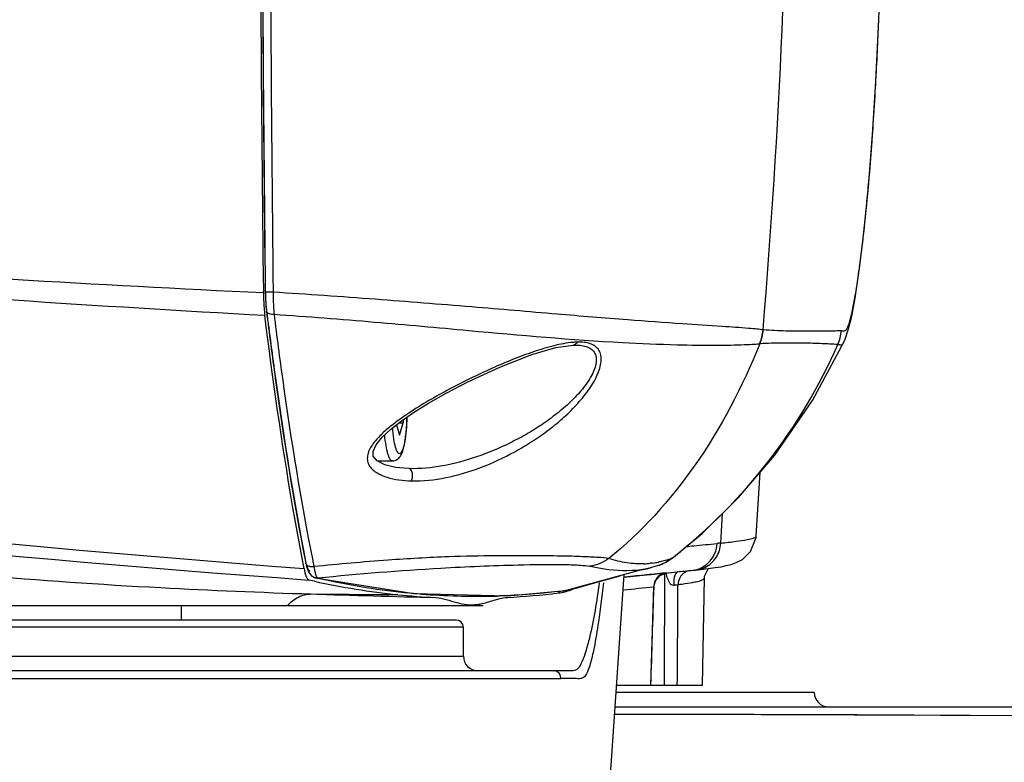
# Model space of a CAD drawing. Header units: millimetres. Extents: x 5828 to 6704, y 123 to 421.
# Tile 112 of 145: x 6581.86 to 6585.26, y 232.68 to 235.25. Entities that reach past the tile are written whole.
import ezdxf

# ---------------------------------------------------------------- set-up
doc = ezdxf.new("R2010")
doc.units = ezdxf.units.MM
for name, color, linetype in [('外形图', 7, 'Continuous'), ('尺寸标注', 7, 'Continuous'), ('运动范围', 7, 'Continuous')]:
    doc.layers.add(name, color=color, linetype=linetype)
doc.styles.add('微软雅黑', font='msyh.ttc', dxfattribs={"height": 1.5})
doc.dimstyles.new('尺寸标注_1_20比例', dxfattribs={"dimtxt": 1.5, "dimasz": 1.25, "dimexe": 0.5, "dimexo": 0.4, "dimgap": 0.5, "dimtad": 1, "dimdec": 1, "dimlfac": 20, "dimdsep": 46, "dimtxsty": '微软雅黑', "dimcen": 0.09, "dimadec": 0, "dimazin": 0, "dimtp": 0.01, "dimtm": 0.01, "dimtfac": 1, "dimtdec": 1, "dimtofl": 0, "dimtmove": 0, "dimatfit": 3, "dimfxl": 1, "dimtolj": 1, "dimarcsym": 0})

# ---------------------------------------------------------------- blocks, each defined once
blk = doc.blocks.new('*D1117')
at = {"layer": 'Defpoints', "color": 0}
for p in [(6580.2667, 236.2503), (6631.9232, 236.2503), (6532.269, 236.1435), (6624.6766, 228.4196), (6574.1823, 226.4549)]:
    blk.add_point(p, dxfattribs=at)
at = {"layer": '尺寸标注', "color": 0, "lineweight": -2}
blk.add_arc((6580.5787, 236.1952), 11.6528, 186.21047, 343.85092, dxfattribs=at)
at = {"layer": '尺寸标注', "color": 0}
for points in [[(6569.2023, 234.946), (6568.7862, 234.9232), (6568.9259, 236.1828)], [(6591.9747, 232.907), (6591.5688, 233.0013), (6592.0545, 234.1718)]]:
    blk.add_solid(points, dxfattribs=at)
at = {"layer": '尺寸标注', "color": 0, "insert": (6579.6801, 225.8605), "char_height": 1.5, "attachment_point": 5, "rotation": 355.0307, "style": '微软雅黑'}
blk.add_mtext('\\A1;+\\A1;170%%d', dxfattribs=at)

msp = doc.modelspace()

# ---------------------------------------------------------------- linework, layer by layer
at = {"layer": '外形图', "color": 7, "linetype": 'Continuous'}
for p, q in [((6584.8273, 235.2499), (6584.8275, 235.2499)), ((6582.7003, 234.3056), (6582.7003, 234.3093)), ((6582.7067, 234.3094), (6582.7067, 234.3094)), ((6582.7093, 234.2584), (6582.7109, 234.243)), ((6584.4273, 234.1779), (6584.428, 234.1778)), ((6584.7074, 234.1377), (6584.7074, 234.1377)), ((6583.771, 234.1257), (6583.7722, 234.1258)), ((6584.4151, 234.1302), (6584.416, 234.1302)), ((6583.1401, 233.8342), (6583.1761, 233.8624)), ((6583.1838, 233.8678), (6583.1838, 233.857)), ((6583.1599, 233.8497), (6583.1708, 233.8137)), ((6583.1691, 233.857), (6583.1838, 233.857)), ((6583.1708, 233.8137), (6583.1838, 233.857)), ((6583.0948, 233.7253), (6583.1462, 233.7253)), ((6583.2041, 233.6985), (6583.2029, 233.6985)), ((6584.4039, 233.4664), (6584.4169, 233.6856)), ((6584.281, 233.4412), (6584.2871, 233.5442)), ((6584.281, 233.4412), (6584.2874, 233.5441)), ((6582.8709, 233.3825), (6582.8717, 233.3777)), ((6584.1114, 233.3886), (6584.1118, 233.3888)), ((6584.1179, 233.3922), (6584.1176, 233.392)), ((6584.1179, 233.3922), (6584.1176, 233.3921)), ((6584.1179, 233.3923), (6584.1179, 233.3922)), ((6582.8408, 233.3535), (6582.8375, 233.3708)), ((6582.8456, 233.3778), (6582.8465, 233.373)), ((6582.8456, 233.3776), (6582.8465, 233.373)), ((6582.8465, 233.3731), (6582.8494, 233.3604)), ((6582.8494, 233.3604), (6582.8561, 233.3417)), ((6582.8707, 233.3817), (6582.8716, 233.377)), ((6584.0076, 233.3484), (6583.7466, 233.2777)), ((6584.0333, 233.3552), (6584.0389, 233.3566)), ((6584.0458, 233.3725), (6584.0375, 233.3718)), ((6584.0381, 233.3716), (6584.0377, 233.3715)), ((6584.0458, 233.3725), (6584.0381, 233.3716)), ((6584.0388, 233.3565), (6584.0671, 233.3648)), ((6584.0686, 233.3765), (6584.0652, 233.3759)), ((6584.0686, 233.3764), (6584.0654, 233.3758)), ((6584.0672, 233.3648), (6584.0671, 233.3648)), ((6584.0672, 233.3648), (6584.0703, 233.3659)), ((6584.0704, 233.3659), (6584.0703, 233.3659)), ((6584.1944, 233.3482), (6584.211, 233.35)), ((6584.211, 233.35), (6584.238, 233.3532)), ((6584.238, 233.3532), (6584.2617, 233.3565)), ((6582.8774, 233.3219), (6582.8795, 233.3213)), ((6582.8795, 233.3213), (6582.8793, 233.3214)), ((6582.888, 233.3209), (6582.8795, 233.3213)), ((6582.8796, 233.3213), (6583.2199, 233.2669)), ((6582.9061, 233.3171), (6582.888, 233.3209)), ((6582.9061, 233.3168), (6582.888, 233.3209)), ((6583.9464, 233.3237), (6583.9884, 233.3279)), ((6583.9798, 233.3268), (6583.9493, 233.3237)), ((6583.9884, 233.3279), (6584.0094, 233.33)), ((6584.0088, 233.33), (6584.0405, 233.3331)), ((6584.0795, 233.3369), (6584.052, 233.3341)), ((6584.0716, 233.3296), (6584.0953, 233.3384)), ((6584.0784, 233.3369), (6584.0917, 233.3382)), ((6584.0791, 233.3368), (6584.1843, 233.3472)), ((6584.0901, 233.3379), (6584.0795, 233.3369)), ((6584.0971, 233.3387), (6584.1413, 233.343)), ((6584.1413, 233.3429), (6584.1381, 233.3426)), ((6584.1939, 233.3482), (6584.1944, 233.3482)), ((6584.2179, 233.3156), (6584.2183, 233.3159)), ((6584.218, 232.9503), (6584.2244, 233.3204)), ((6584.2203, 233.3156), (6584.2207, 233.3158)), ((6584.2244, 233.3205), (6584.2249, 233.3265)), ((6584.2244, 233.3204), (6584.2244, 233.3205)), ((6582.877, 233.3097), (6582.8578, 233.3136)), ((6582.877, 233.3094), (6582.8578, 233.3136)), ((6583.7702, 233.2824), (6583.7466, 233.2777)), ((6583.7816, 233.2854), (6583.7702, 233.2824)), ((6584.04, 232.9503), (6584.0503, 233.2902)), ((6584.0491, 233.2892), (6584.0503, 233.2902)), ((6584.1871, 233.3062), (6584.1875, 233.3063)), ((6584.1881, 233.3062), (6584.1885, 233.3063)), ((6583.2199, 233.2669), (6583.544, 233.2594)), ((6583.5027, 233.2449), (6583.5171, 233.2493)), ((6583.529, 233.259), (6583.5168, 233.2586)), ((6583.529, 233.259), (6583.5168, 233.2587)), ((6583.5532, 233.2602), (6583.529, 233.259)), ((6583.5439, 233.2597), (6583.529, 233.259)), ((6583.544, 233.2594), (6583.7441, 233.2772)), ((6583.719, 233.2742), (6583.707, 233.2726)), ((6583.719, 233.274), (6583.707, 233.2726)), ((6583.7466, 233.2777), (6583.7385, 233.2767)), ((6583.7441, 233.2773), (6583.7385, 233.2765)), ((6583.7466, 233.2777), (6583.7441, 233.2772)), ((6583.7466, 233.2777), (6583.7441, 233.2773)), ((6577.1356, 233.2253), (6583.4604, 233.2253)), ((6582.4167, 233.2253), (6582.4167, 233.1753)), ((6583.3917, 233.1503), (6577.1417, 233.1503)), ((6583.3667, 233.1753), (6577.1667, 233.1753)), ((6583.3917, 233.0503), (6583.3917, 233.1503)), ((6577.1417, 233.0503), (6583.3917, 233.0503)), ((6583.7031, 233.0003), (6577.0915, 233.0003)), ((6583.7215, 233.0002), (6583.7056, 233.0002)), ((6583.7341, 233.0001), (6583.7215, 233.0002)), ((6583.7449, 233.0001), (6583.7431, 233.0001)), ((6583.7668, 232.9995), (6583.7668, 232.9995)), ((6579.793, 232.9735), (6583.5111, 232.9736)), ((6583.454, 232.9736), (6583.7284, 232.9735)), ((6583.7779, 232.9732), (6583.7711, 232.9734)), ((6583.9215, 232.9503), (6584.218, 232.9503)), ((6584.6043, 232.9253), (6583.9198, 232.9253)), ((6583.9164, 232.8753), (6585.6441, 232.8753)), ((6584.4449, 232.8495), (6585.6683, 232.844)), ((6584.7525, 232.8487), (6585.4305, 232.8456))]:
    msp.add_line(p, q, dxfattribs=at)
for points in [[(6584.7074, 234.1377), (6584.711, 234.146), (6584.723, 234.1818), (6584.7337, 234.226), (6584.7452, 234.2873), (6584.7586, 234.3752), (6584.7747, 234.5045), (6584.7914, 234.6712), (6584.8061, 234.853), (6584.8176, 235.0379), (6584.8275, 235.2499)], [(6582.7067, 234.3094), (6582.7071, 234.293), (6582.7093, 234.2584)], [(6584.1179, 233.3922), (6584.2165, 233.475), (6584.3428, 233.5988), (6584.4682, 233.7456), (6584.5988, 233.934), (6584.7074, 234.1377)], [(6583.1761, 233.8624), (6583.2193, 233.8923), (6583.2706, 233.9243), (6583.3321, 233.9593), (6583.4073, 233.9985), (6583.5171, 234.0497), (6583.6283, 234.0933), (6583.7113, 234.1174), (6583.771, 234.1257)], [(6584.4151, 234.1301), (6584.4154, 234.1302), (6584.4157, 234.1302), (6584.416, 234.1303)], [(6583.1202, 233.7122), (6583.0933, 233.726), (6583.0802, 233.7412), (6583.0794, 233.7582), (6583.0898, 233.7807), (6583.1109, 233.8068), (6583.1401, 233.8342)], [(6583.2029, 233.6985), (6583.157, 233.7028), (6583.1202, 233.7122)], [(6584.2617, 233.3565), (6584.2822, 233.3598), (6584.3004, 233.3635), (6584.3172, 233.3678), (6584.3346, 233.3739), (6584.3561, 233.3852), (6584.3841, 233.4118), (6584.4034, 233.4606), (6584.4039, 233.4664)], [(6584.0704, 233.3659), (6584.0925, 233.3757), (6584.118, 233.3923)], [(6584.0076, 233.3484), (6584.024, 233.3528), (6584.0366, 233.356), (6584.0393, 233.3567)], [(6584.2249, 233.3265), (6584.2375, 233.352), (6584.2394, 233.3534)], [(6582.8561, 233.3417), (6582.865, 233.3293), (6582.8774, 233.3219)], [(6583.7816, 233.2854), (6583.8013, 233.2912), (6583.8578, 233.3073), (6583.934, 233.3284)], [(6583.8748, 232.2903), (6583.9037, 232.6902), (6583.9477, 233.3321)], [(6583.9471, 233.3234), (6584.0453, 233.3334), (6584.0519, 233.3341)], [(6584.0503, 233.2902), (6584.0552, 233.3104), (6584.0716, 233.3296)], [(6583.7047, 233.0002), (6583.705, 233.0002), (6583.7035, 233.0003)], [(6583.7431, 233.0001), (6583.7394, 233.0001), (6583.7341, 233.0001)], [(6583.7638, 232.9995), (6583.7546, 232.9999), (6583.7523, 233.0001), (6583.7492, 233.0001), (6583.7449, 233.0001)], [(6583.7668, 232.9995), (6583.7657, 232.9995), (6583.7638, 232.9995)], [(6584.4416, 232.8495), (6584.5742, 232.8493), (6584.7525, 232.8487)]]:
    msp.add_lwpolyline(points, dxfattribs=at)
for centre, radius, start, end in [((6741.146, 236.2374), 158.4575, 179.995342, 180.69718), ((6743.0432, 236.2354), 160.3481, 179.992963, 180.688212), ((6743.0049, 236.2353), 160.3094, 179.992948, 180.688277), ((6747.1143, 236.2582), 164.3916, 180.001101, 180.679728), ((6559.8215, 236.2568), 24.6934, 355.17063, 359.99233), ((6559.9873, 236.2547), 24.8604, 357.68356, 359.98962), ((6566.0386, 236.0081), 18.804, 357.51776, 357.68925), ((6568.915, 235.8817), 15.9249, 357.13407, 357.52383), ((6572.238, 235.7159), 12.5977, 356.81639, 357.1315), ((6574.501, 235.5881), 10.3311, 356.11567, 356.82681), ((6574.9446, 235.5586), 9.8866, 355.77357, 356.11243), ((6574.9689, 235.5568), 9.8622, 355.07707, 355.77332), ((6575.9467, 235.4717), 8.8806, 354.57457, 355.08318), ((6577.2685, 235.3445), 7.5527, 353.94747, 354.58665), ((6579.197, 235.136), 5.6131, 352.8692, 353.9881), ((6579.9986, 235.037), 4.8053, 352.708, 352.8548), ((6587.7664, 297.9646), 64.7986, 259.347477, 265.64051), ((6587.1446, 292.078), 58.9205, 258.886661, 265.827757), ((6584.2763, 234.1909), 0.1516, 336.3664, 355.0793), ((6584.2771, 234.1907), 0.1515, 336.4916, 355.1192), ((6584.5473, 234.188), 0.1512, 336.548, 355.1487), ((6583.7921, 233.8819), 0.2538, 91.5549, 94.8328), ((6582.9348, 234.8956), 1.9121, 308.2025, 336.3258), ((6583.7984, 232.9948), 1.0756, 123.5876, 124.7092), ((6584.0194, 233.5075), 0.1505, 289.833, 307.9138), ((6584.0075, 233.6709), 0.3008, 286.4903, 290.2056), ((6584.0193, 233.5068), 0.1498, 300.3533, 307.9461), ((6582.9596, 234.8681), 1.8751, 307.9144, 308.1268), ((6582.8607, 233.376), 0.0145, 206.2531, 212.2677), ((6591.3953, 235.0717), 8.6906, 191.24496, 191.36051), ((6583.9601, 233.6749), 0.3279, 277.8807, 282.8851), ((6584.0025, 233.693), 0.3234, 272.3839, 276.2327), ((6584.0019, 233.6974), 0.3279, 277.7035, 281.167), ((6584.0194, 233.5067), 0.1498, 288.5968, 290.5155), ((6584.0195, 233.5065), 0.1496, 290.5161, 300.3485), ((6583.4488, 235.7526), 2.4955, 257.441, 264.4194), ((6587.257, 201.3737), 32.1207, 95.72662, 95.85595), ((6584.183, 233.2982), 0.0494, 140.1264, 151.9365), ((6584.1828, 233.2983), 0.0491, 134.5246, 140.1184), ((6584.1822, 233.2989), 0.0483, 123.8733, 134.5356), ((6583.9691, 235.5134), 2.1768, 275.6694, 275.9273), ((6583.4237, 235.7918), 2.5419, 257.5801, 264.1493), ((6583.698, 233.4537), 0.186, 285.3202, 292.5816), ((6586.8056, 205.7229), 27.7037, 95.71026, 95.92616), ((6584.1111, 233.7056), 0.4067, 280.2998, 280.9072), ((6583.5666, 302.2053), 68.9433, 269.416884, 269.665947), ((6584.4677, 281.8095), 48.5704, 268.10902, 268.61759), ((6583.4169, 235.7297), 2.4795, 264.1593, 267.202), ((6583.4414, 235.6863), 2.4288, 264.4388, 265.0465), ((6583.4418, 235.6917), 2.4342, 265.0486, 270.8497), ((6583.4437, 235.579), 2.3215, 270.8451, 271.8056), ((6583.4142, 235.738), 2.4878, 272.9952, 277.0618), ((6583.6334, 234.0067), 0.7377, 276.6662, 278.1947), ((6583.6976, 233.4559), 0.1882, 276.8482, 284.3327), ((6583.6985, 233.4522), 0.1844, 284.3676, 285.3004), ((6583.3667, 233.1503), 0.025, 0, 90), ((6583.4417, 233.0503), 0.05, 180, 270), ((6584.6543, 232.9253), 0.05, 180, 270)]:
    msp.add_arc(centre, radius, start, end, dxfattribs=at)
for points, knots in [([(6582.7003, 234.3056), (6582.1225, 234.3333), (6580.6785, 234.4192), (6578.8052, 234.5883), (6577.0804, 234.7871), (6576.2196, 234.9001), (6575.7898, 234.9604)], [0, 0, 0, 0, 0.249924, 0.624927, 0.812462, 1, 1, 1, 1]), ([(6575.7892, 234.9344), (6576.3624, 234.8482), (6577.511, 234.691), (6579.2387, 234.4937), (6580.9702, 234.3372), (6582.1267, 234.2607), (6582.7051, 234.2287)], [0, 0, 0, 0, 0.250048, 0.500081, 0.750075, 1, 1, 1, 1]), ([(6584.6979, 234.1752), (6584.7001, 234.1754), (6584.7045, 234.1747), (6584.7131, 234.1749), (6584.721, 234.1874), (6584.728, 234.2087), (6584.7366, 234.2445), (6584.7458, 234.2936), (6584.7556, 234.3561), (6584.7619, 234.4021), (6584.7651, 234.427)], [0, 0, 0, 0, 0.024604, 0.049203, 0.088916, 0.170807, 0.304251, 0.489279, 0.722674, 1, 1, 1, 1]), ([(6582.7003, 234.3056), (6582.7004, 234.301), (6582.7007, 234.2833), (6582.7017, 234.2656), (6582.7027, 234.2525)], [0, 0, 0, 0, 0.257573, 1, 1, 1, 1]), ([(6582.7069, 234.3092), (6582.7068, 234.3092), (6582.7068, 234.3093), (6582.7067, 234.3093), (6582.7067, 234.3094)], [0, 0, 0, 0, 0.592962, 1, 1, 1, 1]), ([(6582.7342, 234.308), (6582.7309, 234.308), (6582.7247, 234.3079), (6582.7165, 234.308), (6582.7109, 234.3086), (6582.7078, 234.3087), (6582.7069, 234.3092)], [0, 0, 0, 0, 0.369535, 0.67716, 0.887702, 1, 1, 1, 1]), ([(6582.7071, 234.3096), (6582.7072, 234.3059), (6582.7075, 234.2914), (6582.7082, 234.2769), (6582.7091, 234.2661)], [0, 0, 0, 0, 0.257543, 1, 1, 1, 1]), ([(6584.4273, 234.1779), (6584.4206, 234.179), (6584.4039, 234.181), (6584.3569, 234.1851), (6584.2707, 234.1906), (6584.1314, 234.1998), (6583.9411, 234.2133), (6583.6984, 234.2338), (6583.4078, 234.2586), (6583.0808, 234.2847), (6582.8521, 234.301), (6582.7342, 234.308)], [0, 0, 0, 0, 0.011989, 0.029584, 0.083359, 0.164562, 0.27624, 0.420403, 0.594888, 0.791459, 1, 1, 1, 1]), ([(6582.7342, 234.308), (6582.7342, 234.3013), (6582.7344, 234.2758), (6582.7355, 234.2504), (6582.7371, 234.2318)], [0, 0, 0, 0, 0.265824, 1, 1, 1, 1]), ([(6582.7027, 234.2525), (6582.7029, 234.2505), (6582.7036, 234.2425), (6582.7044, 234.2345), (6582.7051, 234.2287)], [0, 0, 0, 0, 0.259495, 1, 1, 1, 1]), ([(6582.7091, 234.2661), (6582.7092, 234.2644), (6582.7098, 234.2577), (6582.7105, 234.251), (6582.7111, 234.246)], [0, 0, 0, 0, 0.259388, 1, 1, 1, 1]), ([(6582.7109, 234.243), (6582.7205, 234.1656), (6582.7585, 233.8761), (6582.8048, 233.5877), (6582.8456, 233.3776)], [0, 0, 0, 0, 0.267185, 1, 1, 1, 1]), ([(6582.7115, 234.243), (6582.7211, 234.1655), (6582.7592, 233.8762), (6582.8055, 233.5879), (6582.8464, 233.378)], [0, 0, 0, 0, 0.267312, 1, 1, 1, 1]), ([(6582.7371, 234.2318), (6582.7317, 234.2312), (6582.7225, 234.2315), (6582.7137, 234.2366), (6582.7119, 234.2399)], [0, 0, 0, 0, 0.588261, 1, 1, 1, 1]), ([(6582.8375, 233.3708), (6582.8249, 233.4371), (6582.7735, 233.7219), (6582.7325, 234.0085), (6582.7051, 234.2287)], [0, 0, 0, 0, 0.233289, 1, 1, 1, 1]), ([(6582.7371, 234.2318), (6582.7465, 234.1558), (6582.7838, 233.8714), (6582.8298, 233.588), (6582.8707, 233.3817)], [0, 0, 0, 0, 0.26681, 1, 1, 1, 1]), ([(6582.7372, 234.2318), (6582.8531, 234.2244), (6583.0778, 234.2064), (6583.4788, 234.1698), (6583.827, 234.1385), (6584.1133, 234.1268), (6584.2536, 234.1244), (6584.3487, 234.1262), (6584.3975, 234.1286), (6584.4151, 234.1301)], [0, 0, 0, 0, 0.207171, 0.401961, 0.718305, 0.83042, 0.912864, 0.968447, 1, 1, 1, 1]), ([(6584.6979, 234.1752), (6584.6791, 234.174), (6584.639, 234.1732), (6584.5752, 234.1729), (6584.504, 234.1737), (6584.4542, 234.176), (6584.428, 234.1778)], [0, 0, 0, 0, 0.209044, 0.445323, 0.709034, 1, 1, 1, 1]), ([(6583.7707, 234.1349), (6583.7484, 234.133), (6583.7022, 234.1239), (6583.6326, 234.1026), (6583.5607, 234.0755), (6583.4629, 234.0338), (6583.3421, 233.9746), (6583.2483, 233.9206), (6583.2033, 233.8908)], [0, 0, 0, 0, 0.108007, 0.226474, 0.350962, 0.478893, 0.739358, 1, 1, 1, 1]), ([(6583.2123, 233.6564), (6583.2521, 233.6554), (6583.3338, 233.6643), (6583.4538, 233.7002), (6583.5513, 233.7455), (6583.627, 233.7903), (6583.6821, 233.8284), (6583.7342, 233.8706), (6583.7819, 233.9168), (6583.8229, 233.966), (6583.8498, 234.0095), (6583.8635, 234.0444), (6583.8686, 234.0683), (6583.8681, 234.0901), (6583.861, 234.1088), (6583.8475, 234.1226), (6583.8295, 234.1312), (6583.8082, 234.1354), (6583.7931, 234.1358), (6583.7852, 234.1357)], [0, 0, 0, 0, 0.126625, 0.259483, 0.397579, 0.468163, 0.539372, 0.610779, 0.681628, 0.750474, 0.814589, 0.843502, 0.86942, 0.892074, 0.912156, 0.9315, 0.952048, 0.974842, 1, 1, 1, 1]), ([(6583.7852, 234.1357), (6583.7839, 234.133), (6583.7805, 234.1282), (6583.7748, 234.1258), (6583.7722, 234.1258)], [0, 0, 0, 0, 0.534392, 1, 1, 1, 1]), ([(6584.6859, 234.1278), (6584.6677, 234.1284), (6584.6286, 234.131), (6584.5656, 234.1323), (6584.4938, 234.1331), (6584.443, 234.1316), (6584.416, 234.1303)], [0, 0, 0, 0, 0.202363, 0.435433, 0.700171, 1, 1, 1, 1]), ([(6584.6859, 234.1278), (6584.6876, 234.1278), (6584.6908, 234.1272), (6584.6955, 234.1255), (6584.7019, 234.1273), (6584.7042, 234.1316), (6584.7056, 234.1341)], [0, 0, 0, 0, 0.211393, 0.417629, 0.632527, 1, 1, 1, 1]), ([(6583.7722, 234.1258), (6583.7799, 234.1259), (6583.7945, 234.1255), (6583.815, 234.1217), (6583.8323, 234.114), (6583.8452, 234.1013), (6583.8515, 234.084), (6583.851, 234.064), (6583.8451, 234.0422), (6583.8305, 234.0107), (6583.8029, 233.9717), (6583.7616, 233.9279), (6583.7142, 233.8871), (6583.6628, 233.8498), (6583.6086, 233.8163), (6583.5343, 233.7768), (6583.4388, 233.7369), (6583.322, 233.7054), (6583.2427, 233.6975), (6583.2041, 233.6985)], [0, 0, 0, 0, 0.025681, 0.0488, 0.06935, 0.088229, 0.107489, 0.129226, 0.154288, 0.18243, 0.245237, 0.313108, 0.383268, 0.454297, 0.525438, 0.596245, 0.73562, 0.870676, 1, 1, 1, 1]), ([(6584.416, 234.1303), (6584.3565, 233.9817), (6584.2143, 233.7088), (6584.0073, 233.4785), (6583.8942, 233.3879)], [0, 0, 0, 0, 0.524834, 1, 1, 1, 1]), ([(6583.1462, 233.7253), (6583.1529, 233.7253), (6583.1656, 233.7301), (6583.1764, 233.7444), (6583.1825, 233.7602), (6583.1871, 233.7779), (6583.1908, 233.7987), (6583.1949, 233.8318), (6583.1964, 233.8581), (6583.1969, 233.8763)], [0, 0, 0, 0, 0.119085, 0.216672, 0.308696, 0.414239, 0.537942, 0.679116, 1, 1, 1, 1]), ([(6583.1965, 233.876), (6583.1961, 233.8608), (6583.1945, 233.8329), (6583.1905, 233.7999), (6583.1861, 233.7781), (6583.1826, 233.766), (6583.1789, 233.7573), (6583.1752, 233.7515), (6583.1696, 233.7495), (6583.1648, 233.7535), (6583.1612, 233.7603), (6583.1575, 233.7704), (6583.1542, 233.7837), (6583.1513, 233.7999), (6583.1488, 233.8187), (6583.1475, 233.8321), (6583.147, 233.8391)], [0, 0, 0, 0, 0.20082, 0.371283, 0.440083, 0.495789, 0.537633, 0.565989, 0.585073, 0.606828, 0.640286, 0.687627, 0.748612, 0.822169, 0.906611, 1, 1, 1, 1]), ([(6583.1486, 233.8516), (6583.1358, 233.8416), (6583.1113, 233.8211), (6583.0843, 233.7925), (6583.068, 233.7674), (6583.0603, 233.7483), (6583.0585, 233.7288), (6583.0662, 233.7047), (6583.091, 233.6825), (6583.128, 233.6675), (6583.1692, 233.6589), (6583.1978, 233.6571), (6583.2123, 233.6564)], [0, 0, 0, 0, 0.144579, 0.282904, 0.34805, 0.40879, 0.464879, 0.518246, 0.627309, 0.745906, 0.87096, 1, 1, 1, 1]), ([(6583.1462, 233.7253), (6583.1428, 233.7253), (6583.1379, 233.731), (6583.134, 233.7395), (6583.1287, 233.7549), (6583.1237, 233.7801), (6583.1209, 233.802), (6583.1197, 233.8143)], [0, 0, 0, 0, 0.104725, 0.192755, 0.30715, 0.610994, 1, 1, 1, 1]), ([(6583.2123, 233.6564), (6583.2144, 233.6606), (6583.2163, 233.6699), (6583.2161, 233.6842), (6583.2104, 233.6983), (6583.2041, 233.6985)], [0, 0, 0, 0, 0.301334, 0.591598, 1, 1, 1, 1]), ([(6577.6785, 233.5136), (6577.7612, 233.5095), (6577.9368, 233.5061), (6578.214, 233.5089), (6578.5172, 233.5141), (6578.9621, 233.5182), (6579.5522, 233.5068), (6580.279, 233.4594), (6581.0044, 233.3926), (6581.6928, 233.3295), (6582.309, 233.2867), (6582.6917, 233.2711), (6582.8649, 233.2655)], [0, 0, 0, 0, 0.047787, 0.101386, 0.160037, 0.222929, 0.35824, 0.500723, 0.643385, 0.778876, 0.899901, 1, 1, 1, 1]), ([(6584.2812, 233.4412), (6584.299, 233.443), (6584.3292, 233.4464), (6584.369, 233.4524), (6584.3902, 233.4574), (6584.4037, 233.4629), (6584.4039, 233.4664)], [0, 0, 0, 0, 0.423395, 0.730344, 0.918561, 1, 1, 1, 1]), ([(6584.1616, 233.4295), (6584.1703, 233.4303), (6584.206, 233.4339), (6584.2417, 233.4373), (6584.2687, 233.44)], [0, 0, 0, 0, 0.244842, 1, 1, 1, 1]), ([(6584.2264, 233.3574), (6584.2418, 233.365), (6584.2691, 233.3892), (6584.2802, 233.4238), (6584.2812, 233.4412)], [0, 0, 0, 0, 0.496339, 1, 1, 1, 1]), ([(6583.8942, 233.3879), (6583.8826, 233.39), (6583.8523, 233.3922), (6583.797, 233.3949), (6583.7205, 233.3968), (6583.6203, 233.3978), (6583.4912, 233.3976), (6583.3251, 233.3944), (6583.1156, 233.3823), (6582.9605, 233.3686), (6582.875, 233.3599)], [0, 0, 0, 0, 0.034803, 0.088978, 0.162934, 0.259517, 0.38349, 0.542251, 0.747661, 1, 1, 1, 1]), ([(6584.016, 233.3699), (6583.9963, 233.3691), (6583.9549, 233.3713), (6583.9147, 233.3813), (6583.8942, 233.3879)], [0, 0, 0, 0, 0.478199, 1, 1, 1, 1]), ([(6584.0929, 233.3825), (6584.087, 233.3807), (6584.0789, 233.3786), (6584.0707, 233.3769), (6584.0686, 233.3764)], [0, 0, 0, 0, 0.745193, 1, 1, 1, 1]), ([(6584.214, 233.3562), (6584.2293, 233.3637), (6584.2473, 233.3798), (6584.2581, 233.3999), (6584.2604, 233.4052)], [0, 0, 0, 0, 0.746019, 1, 1, 1, 1]), ([(6582.8408, 233.3535), (6582.8427, 233.3438), (6582.8457, 233.331), (6582.8521, 233.3178), (6582.856, 233.3141), (6582.8578, 233.3136)], [0, 0, 0, 0, 0.665053, 0.870463, 1, 1, 1, 1]), ([(6582.8635, 233.3595), (6582.8618, 233.3597), (6582.8561, 233.3611), (6582.8507, 233.3647), (6582.8484, 233.3683)], [0, 0, 0, 0, 0.286915, 1, 1, 1, 1]), ([(6582.8504, 233.3616), (6582.8508, 233.3604), (6582.8521, 233.3566), (6582.8537, 233.3528), (6582.8552, 233.3504)], [0, 0, 0, 0, 0.294219, 1, 1, 1, 1]), ([(6582.8552, 233.3504), (6582.8556, 233.3497), (6582.857, 233.3478), (6582.8589, 233.346), (6582.8605, 233.3457)], [0, 0, 0, 0, 0.313356, 1, 1, 1, 1]), ([(6582.8751, 233.3599), (6582.8754, 233.358), (6582.8765, 233.3511), (6582.8779, 233.3443), (6582.8792, 233.3395)], [0, 0, 0, 0, 0.279062, 1, 1, 1, 1]), ([(6582.888, 233.3209), (6583.0295, 233.3357), (6583.2603, 233.3537), (6583.546, 233.3662), (6583.707, 233.3684), (6583.79, 233.366), (6583.8182, 233.3632), (6583.8292, 233.3614)], [0, 0, 0, 0, 0.452634, 0.736079, 0.909819, 0.964686, 1, 1, 1, 1]), ([(6583.8292, 233.3614), (6583.8457, 233.358), (6583.9036, 233.3477), (6583.9635, 233.3443), (6584.0051, 233.3501)], [0, 0, 0, 0, 0.286866, 1, 1, 1, 1]), ([(6582.8792, 233.3395), (6582.8796, 233.3379), (6582.881, 233.3329), (6582.8827, 233.3279), (6582.8844, 233.3247)], [0, 0, 0, 0, 0.310107, 1, 1, 1, 1]), ([(6582.8844, 233.3247), (6582.8847, 233.3242), (6582.8856, 233.3227), (6582.8869, 233.3213), (6582.888, 233.3209)], [0, 0, 0, 0, 0.32069, 1, 1, 1, 1]), ([(6584.1189, 233.2953), (6584.1163, 233.2949), (6584.1089, 233.2965), (6584.1029, 233.3066), (6584.0994, 233.314), (6584.098, 233.3178)], [0, 0, 0, 0, 0.242776, 0.62219, 1, 1, 1, 1]), ([(6584.1199, 233.3192), (6584.1196, 233.3173), (6584.1186, 233.3094), (6584.1185, 233.3013), (6584.1189, 233.2953)], [0, 0, 0, 0, 0.235338, 1, 1, 1, 1]), ([(6584.1254, 233.336), (6584.1247, 233.3349), (6584.122, 233.3296), (6584.1206, 233.3238), (6584.1199, 233.3192)], [0, 0, 0, 0, 0.212979, 1, 1, 1, 1]), ([(6584.1339, 233.3426), (6584.1331, 233.3425), (6584.1295, 233.3416), (6584.1269, 233.3385), (6584.1254, 233.336)], [0, 0, 0, 0, 0.216108, 1, 1, 1, 1]), ([(6584.2207, 233.3158), (6584.2213, 233.3162), (6584.2229, 233.3173), (6584.2244, 233.3191), (6584.2244, 233.3204)], [0, 0, 0, 0, 0.329054, 1, 1, 1, 1]), ([(6583.8613, 233.3042), (6583.8524, 233.2406), (6583.8396, 233.16), (6583.8162, 233.0705), (6583.8045, 233.0368), (6583.7943, 233.0163), (6583.7833, 233.0022), (6583.7725, 232.9996), (6583.7668, 232.9995)], [0, 0, 0, 0, 0.584301, 0.739731, 0.841572, 0.907184, 0.94829, 1, 1, 1, 1]), ([(6583.876, 233.3044), (6583.8704, 233.2554), (6583.8604, 233.1767), (6583.8443, 233.0813), (6583.831, 233.025), (6583.82, 232.994), (6583.8095, 232.9771), (6583.7945, 232.9712), (6583.7844, 232.973), (6583.7779, 232.9732)], [0, 0, 0, 0, 0.403253, 0.647657, 0.791318, 0.873926, 0.91875, 0.946969, 1, 1, 1, 1]), ([(6584.1189, 233.2953), (6584.1206, 233.2957), (6584.1254, 233.2968), (6584.1302, 233.2982), (6584.1334, 233.2981)], [0, 0, 0, 0, 0.352256, 1, 1, 1, 1]), ([(6584.1334, 233.2981), (6584.1383, 233.2987), (6584.1551, 233.3008), (6584.1719, 233.3032), (6584.1838, 233.3054)], [0, 0, 0, 0, 0.286205, 1, 1, 1, 1]), ([(6584.1885, 233.3063), (6584.1912, 233.3068), (6584.1998, 233.3086), (6584.2084, 233.3107), (6584.2142, 233.3129)], [0, 0, 0, 0, 0.303408, 1, 1, 1, 1]), ([(6582.7837, 233.2253), (6582.7942, 233.2374), (6582.8188, 233.2576), (6582.85, 233.2655), (6582.865, 233.2655)], [0, 0, 0, 0, 0.517686, 1, 1, 1, 1]), ([(6583.2959, 233.2532), (6583.3082, 233.2526), (6583.3327, 233.2469), (6583.368, 233.2354), (6583.4044, 233.2273), (6583.4292, 233.2279), (6583.4412, 233.2296)], [0, 0, 0, 0, 0.249399, 0.504663, 0.75457, 1, 1, 1, 1]), ([(6583.707, 233.2726), (6583.6942, 233.2712), (6583.643, 233.2663), (6583.5917, 233.2619), (6583.5532, 233.2601)], [0, 0, 0, 0, 0.250949, 1, 1, 1, 1]), ([(6583.4412, 233.2296), (6583.4463, 233.2303), (6583.4672, 233.2342), (6583.4874, 233.2409), (6583.5027, 233.2454)], [0, 0, 0, 0, 0.246087, 1, 1, 1, 1]), ([(6583.7284, 232.9735), (6583.7287, 232.9787), (6583.7261, 232.9896), (6583.7174, 232.9966), (6583.7125, 232.9985)], [0, 0, 0, 0, 0.499956, 1, 1, 1, 1]), ([(6583.7668, 232.9995), (6583.7584, 232.9993), (6583.7404, 233.0005), (6583.7224, 233.0002), (6583.7128, 233.0002)], [0, 0, 0, 0, 0.467562, 1, 1, 1, 1]), ([(6583.7711, 232.9734), (6583.7684, 232.9734), (6583.7567, 232.9733), (6583.7451, 232.9738), (6583.7362, 232.9735)], [0, 0, 0, 0, 0.235326, 1, 1, 1, 1]), ([(6583.9147, 232.85), (6583.9631, 232.8499), (6584.1399, 232.8499), (6584.3166, 232.8498), (6584.4449, 232.8495)], [0, 0, 0, 0, 0.273932, 1, 1, 1, 1])]:
    msp.add_open_spline(points, degree=3, knots=knots, dxfattribs=at)
for points in [[(6582.7119, 234.2399), (6582.7114, 234.2409), (6582.7111, 234.2419), (6582.7109, 234.243)], [(6584.7056, 234.1341), (6584.7063, 234.1353), (6584.7068, 234.1365), (6584.7074, 234.1377)], [(6583.1859, 233.8789), (6583.1732, 233.8702), (6583.1608, 233.8611), (6583.1486, 233.8516)], [(6584.2604, 233.4052), (6584.2652, 233.4161), (6584.268, 233.4281), (6584.2687, 233.44)], [(6584.281, 233.4412), (6584.2769, 233.441), (6584.2729, 233.4402), (6584.2689, 233.44)], [(6583.8942, 233.3879), (6583.8752, 233.3742), (6583.8523, 233.3649), (6583.8292, 233.3614)], [(6584.1176, 233.392), (6584.1158, 233.3907), (6584.1139, 233.3895), (6584.1118, 233.3888)], [(6582.8477, 233.3696), (6582.8471, 233.3707), (6582.8467, 233.3718), (6582.8465, 233.373)], [(6582.875, 233.3599), (6582.8713, 233.3591), (6582.8673, 233.3589), (6582.8635, 233.3595)], [(6584.1816, 233.3469), (6584.1928, 233.348), (6584.2039, 233.3512), (6584.214, 233.3562)], [(6584.1944, 233.3482), (6584.2054, 233.3494), (6584.2164, 233.3525), (6584.2264, 233.3574)], [(6584.0405, 233.3331), (6584.0531, 233.3344), (6584.0657, 233.3357), (6584.0784, 233.3369)], [(6584.0699, 233.3299), (6584.0636, 233.3254), (6584.0582, 233.3191), (6584.0547, 233.3121)], [(6584.092, 233.3381), (6584.0842, 233.3373), (6584.0763, 233.3344), (6584.0699, 233.3299)], [(6584.087, 233.3368), (6584.0865, 233.208), (6584.0858, 233.0791), (6584.0851, 232.9503)], [(6584.098, 233.3178), (6584.0955, 233.3244), (6584.0936, 233.3312), (6584.092, 233.3381)], [(6584.1394, 233.3214), (6584.1356, 233.3143), (6584.1335, 233.3061), (6584.1334, 233.2981)], [(6584.1413, 233.343), (6584.1533, 233.3442), (6584.1653, 233.3453), (6584.1773, 233.3465)], [(6584.1763, 233.3469), (6584.1689, 233.346), (6584.1615, 233.3432), (6584.1553, 233.339)], [(6584.2142, 233.3129), (6584.2163, 233.3136), (6584.2184, 233.3145), (6584.2203, 233.3156)], [(6584.0493, 233.2892), (6584.0457, 233.1762), (6584.0421, 233.0633), (6584.0386, 232.9503)], [(6584.0547, 233.3121), (6584.0511, 233.3051), (6584.0492, 233.2971), (6584.0491, 233.2892)], [(6584.131, 232.9503), (6584.1319, 233.0662), (6584.1326, 233.1821), (6584.1333, 233.2981)], [(6583.5171, 233.2493), (6583.526, 233.2514), (6583.5351, 233.2532), (6583.5442, 233.2536)], [(6583.7125, 232.9985), (6583.7092, 232.9998), (6583.7056, 233.0004), (6583.702, 233.0002)], [(6583.7322, 232.9735), (6583.7309, 232.9736), (6583.7296, 232.9739), (6583.7284, 232.9735)], [(6583.7362, 232.9735), (6583.7349, 232.9734), (6583.7335, 232.9733), (6583.7322, 232.9735)]]:
    msp.add_open_spline(points, degree=3, dxfattribs=at)
at = {"layer": '运动范围'}
msp.add_arc((6580.2667, 236.2503), 45.095, 10, 350, dxfattribs=at)

# ---------------------------------------------------------------- dimensions: what is measured, and where the dimension line sits
at = {"layer": '尺寸标注'}
dim = msp.add_angular_dim_2l(base=(6574.1823, 226.4549), line1=((6532.269, 236.1435), (6631.9232, 236.2503)), line2=((6624.6766, 228.4196), (6580.2667, 236.2503)), text='\\A1;+<>', dimstyle='尺寸标注_1_20比例', override={"dimtxsty": '微软雅黑'}, dxfattribs=at)
dim.commit()
dim.dimension.update_dxf_attribs({"geometry": '*D1117', "text_midpoint": (6579.6801, 225.8605)})

doc.saveas('drawing.dxf')
